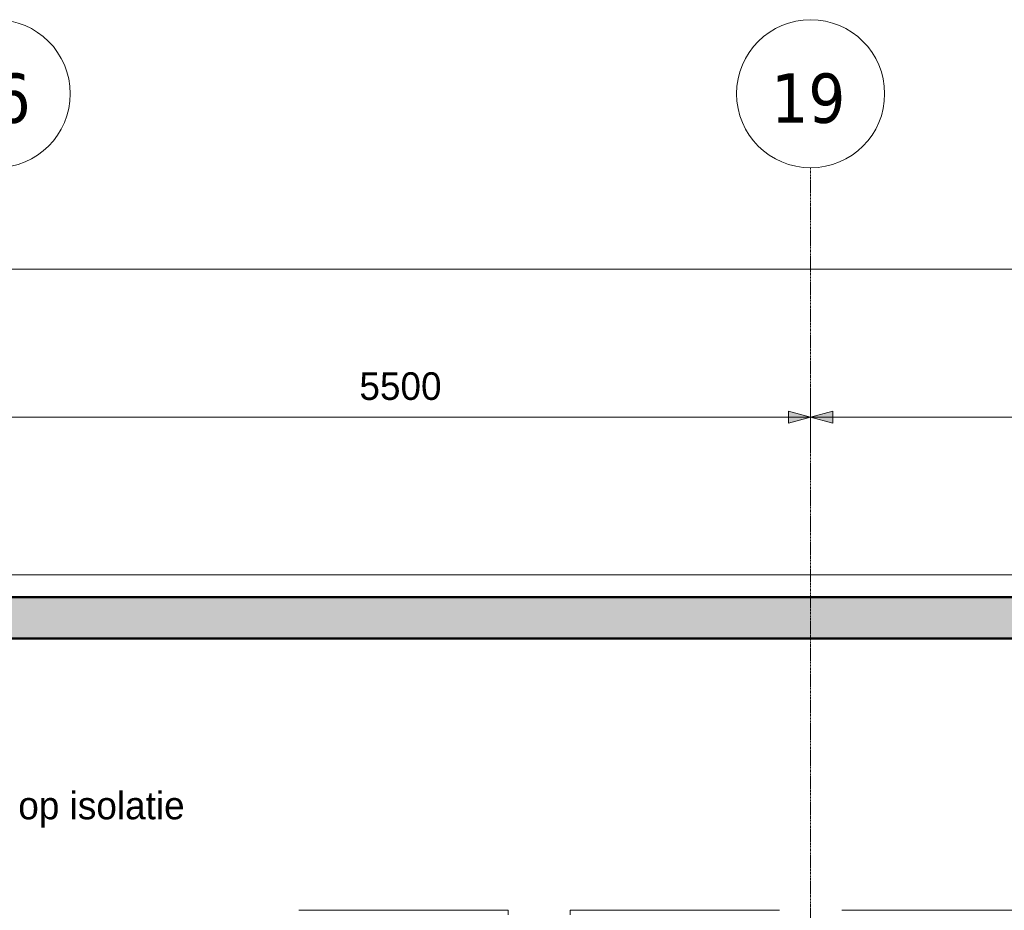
# Model space of a CAD drawing. Header units: millimetres. Extents: x -1224 to 86389, y -20577 to 46356.
# Tile 34 of 46: x 32175 to 38825, y 36613 to 42628. Entities that reach past the tile are written whole.
import ezdxf

# ---------------------------------------------------------------- set-up
doc = ezdxf.new("R2010")
doc.units = ezdxf.units.MM
doc.linetypes.add('stramien', pattern=[22.225, 12.7, -3.175, 3.175, -3.175])
for name, color, linetype, lineweight in [('A-ANNO-DIMS', 1, 'Continuous', 18), ('A-CLNG-IDEN', 6, 'Continuous', 18), ('A-GLAZ', 6, 'Continuous', 18), ('A-WALL', 2, 'Continuous', 25), ('A-WALL-PATT', 2, 'Continuous', 50), ('C-TOPO', 2, 'Continuous', 18), ('S-GRID', 1, 'Continuous', 18)]:
    doc.layers.add(name, color=color, linetype=linetype, lineweight=lineweight)
doc.styles.add('Frutiger', font='txt', dxfattribs={"height": 186.571782})
doc.styles.add('Tahoma', font='TAHOMA.TTF', dxfattribs={"height": 333.256173})

# ---------------------------------------------------------------- blocks, each defined once
blk = doc.blocks.new('28_Aronsohn_keerwand met trap westgevel - 28_Aronsohn_keerwand met trap westgevel-277490-Plotview plafond Kelder - 1 op 100')
at = {"layer": 'A-WALL-PATT', "lineweight": 25}
h = blk.add_hatch(color=7, dxfattribs=at)
h.paths.add_polyline_path([(59309.6, 38448.3), (59309.6, 38728.2), (43926.6, 38728.2), (43926.6, 38448.3), (57209.5, 38448.3)], flags=0)
h.paths.add_polyline_path([(42106.6, 38448.3), (42106.6, 38728.2), (26703.7, 38728.2), (26703.7, 38448.3), (37540.6, 38448.3)], flags=0)
at = {"layer": 'A-WALL', "color": 90, "lineweight": 50}
for p, q in [((26703.7, 38728.2), (42106.6, 38728.2)), ((42106.6, 38448.3), (26703.7, 38448.3))]:
    blk.add_line(p, q, dxfattribs=at)

msp = doc.modelspace()

# ---------------------------------------------------------------- hatches: boundary and pattern name
at = {"layer": 'A-ANNO-DIMS'}
for points in [[(37516.6, 39943.5), (37366.6, 39983.7), (37366.6, 39903.3)], [(37516.6, 39943.5), (37366.6, 39983.7), (37366.6, 39903.3)], [(37516.6, 39943.5), (37666.6, 39903.3), (37666.6, 39983.7)], [(37516.6, 39943.5), (37666.6, 39903.3), (37666.6, 39983.7)]]:
    msp.add_hatch(color=256, dxfattribs=at).paths.add_polyline_path(points, flags=0)

# ---------------------------------------------------------------- linework, layer by layer
for p, q in [((4336.6, 40943.5), (54196.6, 40943.5)), ((37516.6, 40123.5), (37516.6, 39763.5)), ((37516.6, 39943.5), (37516.6, 40123.5)), ((37516.6, 40123.5), (37516.6, 39763.5)), ((37516.6, 39943.5), (37516.6, 40123.5)), ((37516.6, 39943.5), (37366.6, 39983.7)), ((37366.6, 39983.7), (37366.6, 39903.3)), ((37516.6, 39943.5), (37366.6, 39983.7)), ((37366.6, 39983.7), (37366.6, 39903.3)), ((37666.6, 39983.7), (37516.6, 39943.5)), ((37666.6, 39983.7), (37516.6, 39943.5)), ((37666.6, 39903.3), (37666.6, 39983.7)), ((37666.6, 39903.3), (37666.6, 39983.7)), ((32016.6, 39943.5), (37516.6, 39943.5)), ((37366.6, 39903.3), (37516.6, 39943.5)), ((37366.6, 39903.3), (37516.6, 39943.5)), ((37516.6, 39943.5), (43016.6, 39943.5)), ((37516.6, 39943.5), (37666.6, 39903.3)), ((37516.6, 39943.5), (37666.6, 39903.3))]:
    msp.add_line(p, q, dxfattribs=at)
at = {"layer": 'A-GLAZ'}
for p, q in [((34060.1, 36613.3), (35473.1, 36613.3)), ((35473.1, 36583.3), (35473.1, 36613.3)), ((35893.4, 36613.3), (35893.4, 36583.3)), ((35893.4, 36613.3), (37306.4, 36613.3)), ((37726.8, 36613.3), (39139.8, 36613.3))]:
    msp.add_line(p, q, dxfattribs=at)
at = {"layer": 'C-TOPO'}
for p, q in [((57216, 38879.3), (17045.7, 38879.3)), ((23814.9, 38879.3), (35123, 38879.3)), ((23814.9, 38879.3), (35123, 38879.3)), ((35123, 38879.3), (35342.1, 38879.3)), ((35123, 38879.3), (35342.1, 38879.3)), ((35342.1, 38879.3), (35548.8, 38879.3)), ((35342.1, 38879.3), (35548.8, 38879.3)), ((35548.8, 38879.3), (40846.1, 38879.3)), ((35548.8, 38879.3), (40846.1, 38879.3))]:
    msp.add_line(p, q, dxfattribs=at)
at = {"layer": 'S-GRID', "linetype": 'stramien'}
msp.add_line((37516.6, 41627.6), (37516.6, -3246.7), dxfattribs=at)
at = {"layer": 'S-GRID'}
for centre in [(32016.6, 42127.6), (37516.6, 42127.6)]:
    msp.add_circle(centre, 500, dxfattribs=at)
for centre, start, end in [((32016.6, 42127.6), 0, 180), ((37516.6, 42127.6), 0, 180), ((32016.6, 42127.6), 180, 0), ((37516.6, 42127.6), 180, 0)]:
    msp.add_arc(centre, 500, start, end, dxfattribs=at)

# ---------------------------------------------------------------- block references
at = {"lineweight": 25}
msp.add_blockref('28_Aronsohn_keerwand met trap westgevel - 28_Aronsohn_keerwand met trap westgevel-277490-Plotview plafond Kelder - 1 op 100', (0, 0), dxfattribs=at)

# ---------------------------------------------------------------- texts
at = {"layer": 'A-ANNO-DIMS', "insert": (34469.1, 40246.5), "char_height": 186.57, "width": 713.924, "attachment_point": 1, "line_spacing_factor": 1.017696, "style": 'Frutiger'}
msp.add_mtext('5500', dxfattribs=at)
at = {"layer": 'A-CLNG-IDEN', "style": 'Frutiger'}
msp.add_text('houtwolcement plafond op isolatie', height=186.572, dxfattribs=at).set_placement((29530.3, 37227.9))
at = {"layer": 'S-GRID', "style": 'Tahoma'}
for s, p in [('16', (31748.7, 41931.3)), ('19', (37250.7, 41931.3))]:
    msp.add_text(s, height=333.26, dxfattribs=at).set_placement(p)

doc.saveas('drawing.dxf')
